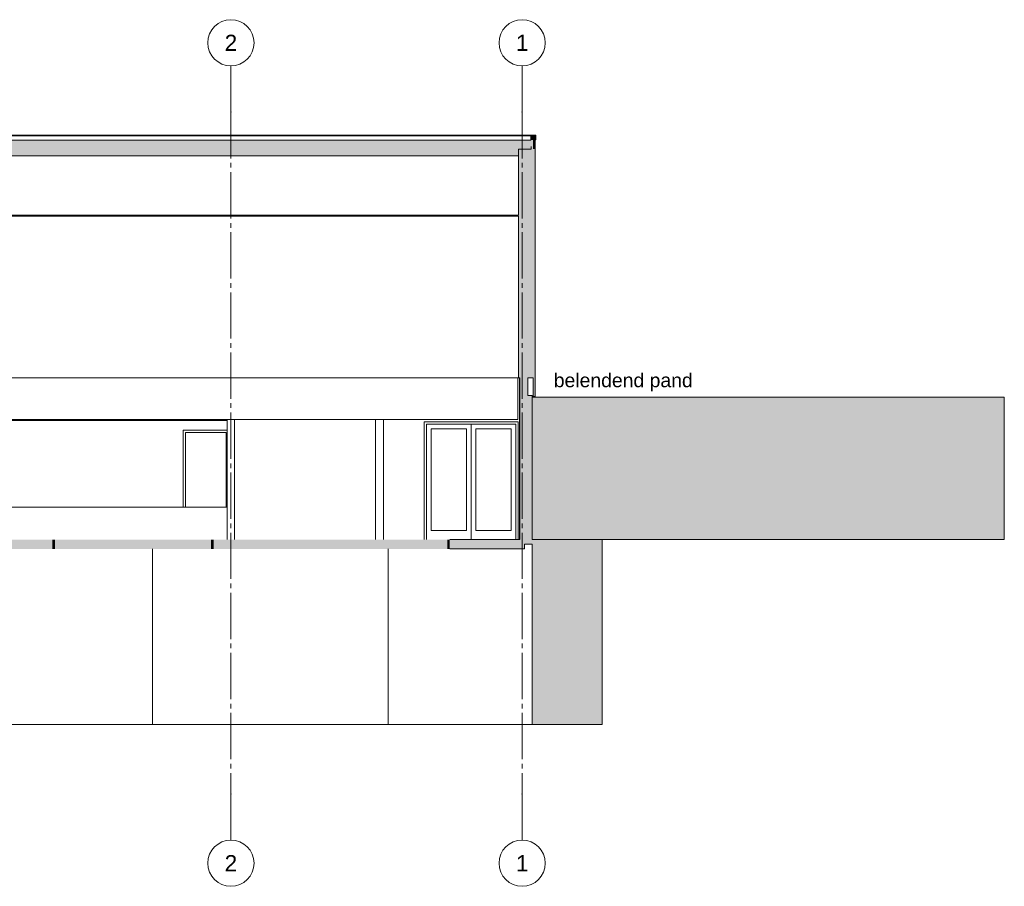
# Model space of a CAD drawing. Header units: millimetres. Extents: x -9479 to 359764, y -50700 to 13856.
# Tile 37 of 37: x 338463 to 359764, y -50700 to -31950. Entities that reach past the tile are written whole.
import ezdxf
from ezdxf.enums import TextEntityAlignment as Align

# ---------------------------------------------------------------- set-up
doc = ezdxf.new("R2010")
doc.units = ezdxf.units.MM
doc.header["$MEASUREMENT"] = 0
doc.linetypes.add('Streep-streepje', pattern=[1300, 1000, -100, 100, -100])
for name, color, linetype in [('21 Buitenwanden', 7, 'Continuous'), ('21 Buitenwanden Doorsnede-arcering', 7, 'Continuous'), ('22 NC Binnenwanden', 7, 'Continuous'), ('23 Vloeren', 7, 'Continuous'), ('23 Vloeren Doorsnede-arcering', 7, 'Continuous'), ('28 Draagconstructies', 7, 'Continuous'), ('28 Draagconstructies Doorsnede-arcering', 7, 'Continuous'), ('45 Plafondafwerking', 7, 'Continuous'), ('90_0 Terrein', 7, 'Continuous'), ('90_0 Terrein Doorsnede-arcering', 7, 'Continuous'), ('Deuren', 7, 'Continuous'), ('Info -  SO_VO 2D arcering', 7, 'Continuous'), ('Info Algemeen', 7, 'Continuous'), ('New_21 Buitenwanden', 7, 'Continuous'), ('New_21 Buitenwanden Doorsnede-arcering', 7, 'Continuous'), ('New_23 Vloeren', 7, 'Continuous'), ('New_23 Vloeren Doorsnede-arcering', 7, 'Continuous'), ('New_28 Draagconstructies', 7, 'Continuous'), ('Stramien', 7, 'Continuous')]:
    doc.layers.add(name, color=color, linetype=linetype)
doc.styles.add('GENERATED_STYLE_7', font='Arial.ttf')

# ---------------------------------------------------------------- blocks, each defined once
blk = doc.blocks.new('Section Element_483_4', base_point=(349412, -43200))
at = {"layer": '21 Buitenwanden Doorsnede-arcering', "linetype": 'Continuous', "lineweight": 0, "true_color": 0x000000}
for points in [[(349273, -34750), (349255, -34750), (349255, -36181), (349273, -36181)], [(349273, -36200), (349273, -39700), (349303, -39700), (349303, -34750), (349273, -34750), (349273, -36181)], [(349303, -39700), (349343, -39700), (349343, -34750), (349303, -34750)], [(349343, -34750), (349343, -39700), (349568, -39700), (349568, -34750)], [(349618, -34750), (349568, -34750), (349568, -39700), (349618, -39700)], [(349273, -36200), (349255, -36200), (349255, -39700), (349273, -39700)]]:
    blk.add_hatch(color=18, dxfattribs=at).paths.add_polyline_path(points)
at = {"layer": '21 Buitenwanden', "color": 7, "linetype": 'Continuous', "lineweight": 0}
for p, q in [((349255, -34750), (349255, -36181)), ((349273, -34750), (349255, -34750)), ((349528, -34750), (349343, -34750)), ((349618, -34750), (349618, -39700)), ((349255, -36200), (349255, -39700)), ((349273, -39700), (349255, -39700)), ((349283, -39700), (349273, -39700)), ((349568, -39700), (349453, -39700))]:
    blk.add_line(p, q, dxfattribs=at)
at = {"layer": '21 Buitenwanden', "color": 7, "linetype": 'Continuous', "lineweight": 0, "flags": 128}
blk.add_lwpolyline([(349343, -34750), (349303, -34750), (349273, -34750)], dxfattribs=at)
blk = doc.blocks.new('Section Element_485_4', base_point=(349412, -43200))
at = {"layer": '21 Buitenwanden', "color": 7, "linetype": 'Continuous', "lineweight": 0}
for p, q in [((305326, -39700), (305311, -39700)), ((349255, -39700), (349240, -39700))]:
    blk.add_line(p, q, dxfattribs=at)
blk = doc.blocks.new('Section Element_486_4', base_point=(349412, -43200))
at = {"layer": '21 Buitenwanden Doorsnede-arcering', "linetype": 'Continuous', "lineweight": 0, "true_color": 0x000000}
for points in [[(349283, -39700), (349283, -43300), (349383, -43300), (349383, -39700)], [(349428, -39700), (349383, -39700), (349383, -43300), (349428, -43300)], [(349453, -39700), (349428, -39700), (349428, -43300), (349453, -43300), (349453, -40084)], [(349453, -40084), (349453, -43300), (349553, -43300), (349553, -40084)]]:
    blk.add_hatch(color=18, dxfattribs=at).paths.add_polyline_path(points)
at = {"layer": '21 Buitenwanden', "color": 7, "linetype": 'Continuous', "lineweight": 0}
for p, q in [((349283, -39700), (349283, -43200)), ((349453, -39700), (349453, -40084)), ((349553, -40084), (349453, -40084)), ((349553, -40084), (349553, -43200)), ((349428, -43300), (349383, -43300)), ((349453, -43300), (349428, -43300)), ((349553, -43300), (349453, -43300))]:
    blk.add_line(p, q, dxfattribs=at)
blk = doc.blocks.new('Section Element_489_4', base_point=(349412, -43200))
at = {"layer": '21 Buitenwanden', "color": 7, "linetype": 'Continuous', "lineweight": 0}
blk.add_line((346163, -40600), (346163, -43200), dxfattribs=at)
blk = doc.blocks.new('Section Element_490_4', base_point=(349412, -43200))
at = {"layer": '22 NC Binnenwanden', "color": 7, "linetype": 'Continuous', "lineweight": 0}
blk.add_line((346333, -40600), (346333, -43200), dxfattribs=at)
blk = doc.blocks.new('Section Element_492_4', base_point=(349412, -43200))
at = {"layer": '28 Draagconstructies', "color": 7, "linetype": 'Continuous', "lineweight": 0}
blk.add_line((349273, -43200), (349273, -39700), dxfattribs=at)
blk = doc.blocks.new('Section Element_493_4', base_point=(349412, -43200))
at = {"layer": '28 Draagconstructies', "color": 7, "linetype": 'Continuous', "lineweight": 0}
for p, q in [((342953, -43200), (342953, -40600)), ((343113, -43200), (343113, -40600))]:
    blk.add_line(p, q, dxfattribs=at)
blk = doc.blocks.new('Section Element_495_4', base_point=(349412, -43200))
at = {"layer": 'Deuren', "color": 1, "linetype": 'Continuous', "lineweight": 0}
for p, q in [((341999, -40833), (341999, -40900)), ((342953, -40833), (341999, -40833)), ((342049, -42500), (342049, -40883)), ((342049, -40883), (342933, -40883)), ((342933, -40883), (342933, -42500)), ((341999, -40900), (341999, -42500))]:
    blk.add_line(p, q, dxfattribs=at)
blk = doc.blocks.new('Section Element_497_4', base_point=(349412, -43200))
at = {"layer": '23 Vloeren Doorsnede-arcering', "linetype": 'Continuous', "lineweight": 0, "true_color": 0x000000}
for points in [[(305038, -34650), (305038, -34655), (349528, -34655), (349528, -34650)], [(349528, -34655), (305038, -34655), (305038, -34675), (349528, -34675)], [(305038, -34694), (349528, -34694), (349528, -34675), (305038, -34675)], [(305038, -34694), (305038, -34750), (305311, -34750), (305311, -34894), (349255, -34894), (349255, -34750), (349528, -34750), (349528, -34694)]]:
    blk.add_hatch(color=18, dxfattribs=at).paths.add_polyline_path(points)
at = {"layer": '23 Vloeren', "color": 7, "linetype": 'Continuous', "lineweight": 0}
blk.add_line((349255, -34894), (305311, -34894), dxfattribs=at)
blk = doc.blocks.new('Section Element_498_4', base_point=(349412, -43200))
at = {"layer": '21 Buitenwanden Doorsnede-arcering', "linetype": 'Continuous', "lineweight": 0, "true_color": 0x000000}
blk.add_hatch(color=18, dxfattribs=at).paths.add_polyline_path([(349618, -34550), (349568, -34550), (349568, -34750), (349618, -34750)])
at = {"layer": '21 Buitenwanden', "color": 7, "linetype": 'Continuous', "lineweight": 0}
blk.add_line((349618, -34550), (349618, -34750), dxfattribs=at)
blk = doc.blocks.new('Section Element_500_4', base_point=(349412, -43200))
at = {"layer": 'Deuren', "color": 7, "linetype": 'Continuous', "lineweight": 0}
for p, q in [((347214, -40650), (349248, -40650)), ((347214, -43200), (347214, -40650)), ((349248, -40650), (349248, -43200))]:
    blk.add_line(p, q, dxfattribs=at)
at = {"layer": 'Deuren', "color": 1, "linetype": 'Continuous', "lineweight": 0}
for p, q in [((347264, -40700), (347264, -40800)), ((348231, -40700), (347264, -40700)), ((347264, -40800), (347264, -43000)), ((347364, -43000), (347364, -40800)), ((347364, -40800), (348131, -40800)), ((348131, -40800), (348131, -43000)), ((348231, -43200), (348231, -40700)), ((348231, -40700), (349198, -40700)), ((348331, -40800), (348331, -43000)), ((349098, -40800), (348331, -40800)), ((349098, -43000), (349098, -40800)), ((349198, -40700), (349198, -40800)), ((349198, -40800), (349198, -43000)), ((347264, -43000), (347264, -43200)), ((348131, -43000), (347364, -43000)), ((348331, -43000), (349098, -43000)), ((349198, -43000), (349198, -43200))]:
    blk.add_line(p, q, dxfattribs=at)
blk = doc.blocks.new('Section Element_503_4', base_point=(349412, -43200))
at = {"layer": '23 Vloeren Doorsnede-arcering', "linetype": 'Continuous', "lineweight": 0, "true_color": 0x000000}
for points in [[(305183, -43300), (305183, -43400), (306798, -43400), (306798, -43200), (305283, -43200), (305283, -43300)], [(306849, -43200), (306849, -43400), (311904, -43400), (311904, -43200)], [(349283, -43200), (347768, -43200), (347768, -43400), (349383, -43400), (349383, -43300), (349283, -43300)]]:
    blk.add_hatch(color=18, dxfattribs=at).paths.add_polyline_path(points)
at = {"layer": '23 Vloeren', "color": 7, "linetype": 'Continuous', "lineweight": 0}
for p, q in [((306798, -43200), (305283, -43200)), ((349283, -43200), (347768, -43200)), ((305183, -43300), (305183, -43400)), ((306798, -43400), (305183, -43400)), ((349383, -43400), (347768, -43400)), ((349383, -43300), (349383, -43400))]:
    blk.add_line(p, q, dxfattribs=at)
blk = doc.blocks.new('Section Element_510_4', base_point=(349412, -43200))
at = {"layer": '90_0 Terrein Doorsnede-arcering', "linetype": 'Continuous', "lineweight": 0, "true_color": 0x000000}
for points in [[(305013, -43200), (299774, -43200), (299774, -47200), (305013, -47200)], [(349553, -47200), (351066, -47200), (351066, -43200), (349553, -43200)]]:
    blk.add_hatch(color=18, dxfattribs=at).paths.add_polyline_path(points)
at = {"layer": '90_0 Terrein', "color": 7, "linetype": 'Continuous', "lineweight": 0}
for p, q in [((299774, -43200), (299774, -47200)), ((305013, -43200), (299774, -43200)), ((351066, -43200), (349553, -43200)), ((351066, -43200), (351066, -47200)), ((305013, -43300), (305013, -47200)), ((306743, -47200), (306743, -43400)), ((309773, -47200), (309773, -43400)), ((315833, -47200), (315833, -43400)), ((341333, -47200), (341333, -43400)), ((346433, -47200), (346433, -43400)), ((349553, -43300), (349553, -47200)), ((305013, -47200), (299774, -47200)), ((305013, -47200), (306743, -47200)), ((306743, -47200), (309773, -47200)), ((309773, -47200), (315833, -47200)), ((315833, -47200), (341333, -47200)), ((341333, -47200), (346433, -47200)), ((346433, -47200), (349553, -47200)), ((351066, -47200), (349553, -47200))]:
    blk.add_line(p, q, dxfattribs=at)
blk = doc.blocks.new('Section Element_513_4', base_point=(349412, -43200))
at = {"layer": '28 Draagconstructies', "color": 7, "linetype": 'Continuous', "lineweight": 0}
for p, q in [((305326, -39700), (349240, -39700)), ((305326, -39700), (305326, -40600)), ((349240, -39700), (349240, -40600)), ((305326, -40600), (349240, -40600))]:
    blk.add_line(p, q, dxfattribs=at)
blk = doc.blocks.new('Section Element_522_4', base_point=(349412, -43200))
at = {"layer": '23 Vloeren Doorsnede-arcering', "linetype": 'Continuous', "lineweight": 0, "true_color": 0x000000}
blk.add_hatch(color=18, dxfattribs=at).paths.add_polyline_path([(349273, -36181), (305293, -36181), (305293, -36200), (349273, -36200)])
at = {"layer": '23 Vloeren', "color": 7, "linetype": 'Continuous', "lineweight": 0}
for p, q in [((349255, -36181), (305311, -36181)), ((349255, -36200), (305311, -36200))]:
    blk.add_line(p, q, dxfattribs=at)
blk = doc.blocks.new('Section Element_523_4', base_point=(349412, -43200))
at = {"layer": '22 NC Binnenwanden', "color": 7, "linetype": 'Continuous', "lineweight": 0}
for p, q in [((315663, -42500), (317743, -42500)), ((317923, -42500), (324043, -42500)), ((324223, -42500), (330343, -42500)), ((330523, -42500), (336643, -42500)), ((336823, -42500), (342953, -42500))]:
    blk.add_line(p, q, dxfattribs=at)
blk = doc.blocks.new('Section Element_524_4', base_point=(349412, -43200))
at = {"layer": 'New_21 Buitenwanden Doorsnede-arcering', "linetype": 'Continuous', "lineweight": 0, "true_color": 0x000000}
blk.add_hatch(color=18, dxfattribs=at).paths.add_polyline_path([(349568, -40100), (349618, -40100), (349618, -39700), (349568, -39700)])
at = {"layer": 'New_21 Buitenwanden', "color": 7, "linetype": 'Continuous', "lineweight": 0}
for p, q in [((349568, -39700), (349568, -40100)), ((349618, -39700), (349618, -40100)), ((349618, -40100), (349568, -40100))]:
    blk.add_line(p, q, dxfattribs=at)
blk = doc.blocks.new('Section Element_526_4', base_point=(349412, -43200))
at = {"layer": 'New_21 Buitenwanden', "color": 7, "linetype": 'Continuous', "lineweight": 0}
for p, q in [((305013, -40100), (304998, -40100)), ((305303, -40100), (305293, -40100)), ((349568, -40100), (349553, -40100))]:
    blk.add_line(p, q, dxfattribs=at)
blk = doc.blocks.new('Section Element_529_4', base_point=(349412, -43200))
at = {"layer": 'New_28 Draagconstructies', "color": 7, "linetype": 'Continuous', "lineweight": 0}
blk.add_line((305038, -34450), (349528, -34450), dxfattribs=at)
blk = doc.blocks.new('Section Element_531_4', base_point=(349412, -43200))
at = {"layer": '28 Draagconstructies Doorsnede-arcering', "linetype": 'Continuous', "lineweight": 0, "true_color": 0x000000}
blk.add_hatch(color=18, dxfattribs=at).paths.add_polyline_path([(349628, -34550), (349628, -34450), (349528, -34450), (349528, -34550)])
at = {"layer": '28 Draagconstructies', "color": 7, "linetype": 'Continuous', "lineweight": 0}
for p, q in [((349528, -34450), (349528, -34460)), ((349628, -34450), (349528, -34450)), ((349628, -34450), (349628, -34550)), ((349628, -34550), (349618, -34550))]:
    blk.add_line(p, q, dxfattribs=at)
blk = doc.blocks.new('Section Element_532_4', base_point=(349412, -43200))
at = {"layer": 'New_21 Buitenwanden Doorsnede-arcering', "linetype": 'Continuous', "lineweight": 0, "true_color": 0x000000}
blk.add_hatch(color=18, dxfattribs=at).paths.add_polyline_path([(349568, -34550), (349528, -34550), (349528, -34460), (349518, -34460), (349518, -34555), (349528, -34555), (349528, -34750), (349568, -34750)])
at = {"layer": 'New_21 Buitenwanden', "color": 7, "linetype": 'Continuous', "lineweight": 0}
for p, q in [((349518, -34460), (349518, -34553)), ((349528, -34460), (349518, -34460)), ((349528, -34694), (349528, -34750))]:
    blk.add_line(p, q, dxfattribs=at)
blk = doc.blocks.new('Section Element_534_4', base_point=(349412, -43200))
at = {"layer": 'New_21 Buitenwanden', "color": 7, "linetype": 'Continuous', "lineweight": 0}
blk.add_line((349518, -34460), (305048, -34460), dxfattribs=at)
blk = doc.blocks.new('Section Element_537_4', base_point=(349412, -43200))
at = {"layer": 'New_23 Vloeren Doorsnede-arcering', "linetype": 'Continuous', "lineweight": 0, "true_color": 0x000000}
for points in [[(306798, -43400), (306849, -43400), (306849, -43200), (306798, -43200)], [(311904, -43400), (311966, -43400), (311966, -43200), (311904, -43200)], [(315340, -43200), (311966, -43200), (311966, -43400), (315340, -43400)], [(315340, -43400), (315396, -43400), (315396, -43200), (315340, -43200)], [(315396, -43200), (315396, -43400), (327257, -43400), (327257, -43200)], [(327309, -43400), (327309, -43200), (327257, -43200), (327257, -43400)], [(327309, -43400), (339171, -43400), (339171, -43200), (327309, -43200)], [(339171, -43400), (339226, -43400), (339226, -43200), (339171, -43200)], [(339226, -43200), (339226, -43400), (342601, -43400), (342601, -43200)], [(342662, -43400), (342662, -43200), (342601, -43200), (342601, -43400)], [(342662, -43400), (347717, -43400), (347717, -43200), (342662, -43200)], [(347768, -43400), (347768, -43200), (347717, -43200), (347717, -43400)]]:
    blk.add_hatch(color=18, dxfattribs=at).paths.add_polyline_path(points)
blk = doc.blocks.new('Section Element_551_4', base_point=(349412, -43200))
at = {"layer": 'New_23 Vloeren Doorsnede-arcering', "linetype": 'Continuous', "lineweight": 0, "true_color": 0x000000}
for points in [[(305038, -34555), (305038, -34650), (349528, -34650), (349528, -34555), (349518, -34555), (305048, -34555)], [(305048, -34553), (305048, -34555), (349518, -34555), (349518, -34553)]]:
    blk.add_hatch(color=18, dxfattribs=at).paths.add_polyline_path(points)
at = {"layer": 'New_23 Vloeren', "color": 7, "linetype": 'Continuous', "lineweight": 0}
blk.add_line((349518, -34553), (305048, -34553), dxfattribs=at)
blk = doc.blocks.new('Section Element_552_4', base_point=(349412, -43200))
at = {"layer": '45 Plafondafwerking', "color": 7, "linetype": 'Continuous', "lineweight": 0}
for p, q in [((305293, -40600), (305303, -40600)), ((305293, -40620), (305303, -40620)), ((315663, -40620), (317743, -40620)), ((317923, -40620), (324043, -40620)), ((324223, -40620), (330343, -40620)), ((330523, -40620), (336643, -40620)), ((336823, -40620), (342953, -40620))]:
    blk.add_line(p, q, dxfattribs=at)
blk = doc.blocks.new('Standard grid marker[41]_4', base_point=(343033, -32950))
at = {"layer": 'Stramien', "color": 7, "linetype": 'Streep-streepje', "lineweight": 0}
for p, q in [((343033, -33950), (343033, -32950)), ((343033, -33950), (343033, -48700)), ((343033, -48700), (343033, -49700))]:
    blk.add_line(p, q, dxfattribs=at)
at = {"layer": 'Stramien', "color": 7, "linetype": 'Continuous', "lineweight": 0, "flags": 128}
for points in [[(343033, -32950, 1), (343033, -31950, 1)], [(343033, -50700, 1), (343033, -49700, 1)]]:
    blk.add_lwpolyline(points, format="xyb", close=True, dxfattribs=at)
at = {"layer": 'Stramien', "color": 7, "linetype": 'Streep-streepje', "lineweight": 0}
for p in [(343033, -33950), (343033, -33950), (343033, -48700), (343033, -48700)]:
    blk.add_point(p, dxfattribs=at)
at = {"layer": 'Stramien', "color": 2, "lineweight": 0, "style": 'GENERATED_STYLE_7'}
for tag, p in [('AC_MarkerText_1_0', (343033, -32275)), ('AC_MarkerText_1_1', (343033, -50025))]:
    blk.add_attdef(tag, text='', height=350, rotation=360, dxfattribs=at).set_placement(p, align=Align.TOP_CENTER)
blk = doc.blocks.new('Standard grid marker[42]_4', base_point=(349333, -32950))
at = {"layer": 'Stramien', "color": 7, "linetype": 'Streep-streepje', "lineweight": 0}
for p, q in [((349333, -33950), (349333, -32950)), ((349333, -33950), (349333, -48700)), ((349333, -48700), (349333, -49700))]:
    blk.add_line(p, q, dxfattribs=at)
at = {"layer": 'Stramien', "color": 7, "linetype": 'Continuous', "lineweight": 0, "flags": 128}
for points in [[(349333, -32950, 1), (349333, -31950, 1)], [(349333, -50700, 1), (349333, -49700, 1)]]:
    blk.add_lwpolyline(points, format="xyb", close=True, dxfattribs=at)
at = {"layer": 'Stramien', "color": 7, "linetype": 'Streep-streepje', "lineweight": 0}
for p in [(349333, -33950), (349333, -33950), (349333, -48700), (349333, -48700)]:
    blk.add_point(p, dxfattribs=at)
at = {"layer": 'Stramien', "color": 2, "lineweight": 0, "style": 'GENERATED_STYLE_7'}
for tag, p in [('AC_MarkerText_1_0', (349333, -32275)), ('AC_MarkerText_1_1', (349333, -50025))]:
    blk.add_attdef(tag, text='', height=350, rotation=360, dxfattribs=at).set_placement(p, align=Align.TOP_CENTER)

msp = doc.modelspace()

# ---------------------------------------------------------------- hatches: boundary and pattern name
at = {"layer": 'Info -  SO_VO 2D arcering', "linetype": 'Continuous', "lineweight": 0, "true_color": 0xffffff}
msp.add_hatch(color=7, dxfattribs=at).paths.add_polyline_path([(359764, -40120), (349553, -40120), (349553, -43200), (359764, -43200)])

# ---------------------------------------------------------------- linework, layer by layer
at = {"layer": 'Info -  SO_VO 2D arcering', "color": 7, "linetype": 'Continuous', "lineweight": 0, "flags": 128}
msp.add_lwpolyline([(359764, -40120), (349553, -40120), (349553, -43200), (359764, -43200)], close=True, dxfattribs=at)

# ---------------------------------------------------------------- block references
at = {"layer": '21 Buitenwanden', "lineweight": 0}
for name in ['Section Element_498_4', 'Section Element_483_4', 'Section Element_485_4', 'Section Element_486_4', 'Section Element_489_4']:
    msp.add_blockref(name, (349412, -43200), dxfattribs=at)
at = {"layer": '22 NC Binnenwanden', "lineweight": 0}
for name in ['Section Element_490_4', 'Section Element_523_4']:
    msp.add_blockref(name, (349412, -43200), dxfattribs=at)
at = {"layer": '23 Vloeren', "lineweight": 0}
for name in ['Section Element_497_4', 'Section Element_522_4', 'Section Element_503_4']:
    msp.add_blockref(name, (349412, -43200), dxfattribs=at)
at = {"layer": '28 Draagconstructies', "lineweight": 0}
for name in ['Section Element_531_4', 'Section Element_513_4', 'Section Element_492_4', 'Section Element_493_4']:
    msp.add_blockref(name, (349412, -43200), dxfattribs=at)
at = {"layer": '45 Plafondafwerking', "lineweight": 0}
msp.add_blockref('Section Element_552_4', (349412, -43200), dxfattribs=at)
at = {"layer": '90_0 Terrein', "lineweight": 0}
msp.add_blockref('Section Element_510_4', (349412, -43200), dxfattribs=at)
at = {"layer": 'Deuren', "lineweight": 0}
for name in ['Section Element_500_4', 'Section Element_495_4']:
    msp.add_blockref(name, (349412, -43200), dxfattribs=at)
at = {"layer": 'New_21 Buitenwanden', "lineweight": 0}
for name in ['Section Element_534_4', 'Section Element_532_4', 'Section Element_524_4', 'Section Element_526_4']:
    msp.add_blockref(name, (349412, -43200), dxfattribs=at)
at = {"layer": 'New_23 Vloeren', "lineweight": 0}
for name in ['Section Element_551_4', 'Section Element_537_4']:
    msp.add_blockref(name, (349412, -43200), dxfattribs=at)
at = {"layer": 'New_28 Draagconstructies', "lineweight": 0}
msp.add_blockref('Section Element_529_4', (349412, -43200), dxfattribs=at)
at = {"layer": 'Stramien', "color": 7, "linetype": 'Continuous', "lineweight": 0}
ref = msp.add_blockref('Standard grid marker[41]_4', (343033, -32950), dxfattribs=at)
ref.add_attrib('AC_MarkerText_1', '2', dxfattribs={"color": 2, "lineweight": 0, "height": 350, "rotation": 360, "style": 'GENERATED_STYLE_7'}).set_placement((343033, -32275), align=Align.TOP_CENTER)
ref.add_attrib('AC_MarkerText_1_1', '2', dxfattribs={"color": 2, "lineweight": 0, "height": 350, "rotation": 360, "style": 'GENERATED_STYLE_7'}).set_placement((343033, -50025), align=Align.TOP_CENTER)
ref = msp.add_blockref('Standard grid marker[42]_4', (349333, -32950), dxfattribs=at)
ref.add_attrib('AC_MarkerText_1', '1', dxfattribs={"color": 2, "lineweight": 0, "height": 350, "rotation": 360, "style": 'GENERATED_STYLE_7'}).set_placement((349333, -32275), align=Align.TOP_CENTER)
ref.add_attrib('AC_MarkerText_1_1', '1', dxfattribs={"color": 2, "lineweight": 0, "height": 350, "rotation": 360, "style": 'GENERATED_STYLE_7'}).set_placement((349333, -50025), align=Align.TOP_CENTER)

# ---------------------------------------------------------------- texts
at = {"layer": 'Info Algemeen', "color": 7, "linetype": 'Continuous', "lineweight": 0, "insert": (350017, -39992), "char_height": 300, "attachment_point": 7, "style": 'GENERATED_STYLE_7'}
msp.add_mtext('\\A1;{\\pql;\\fArial|b0|i0|c0|p0;\\W1.000000;belendend pand}', dxfattribs=at)

doc.saveas('drawing.dxf')
